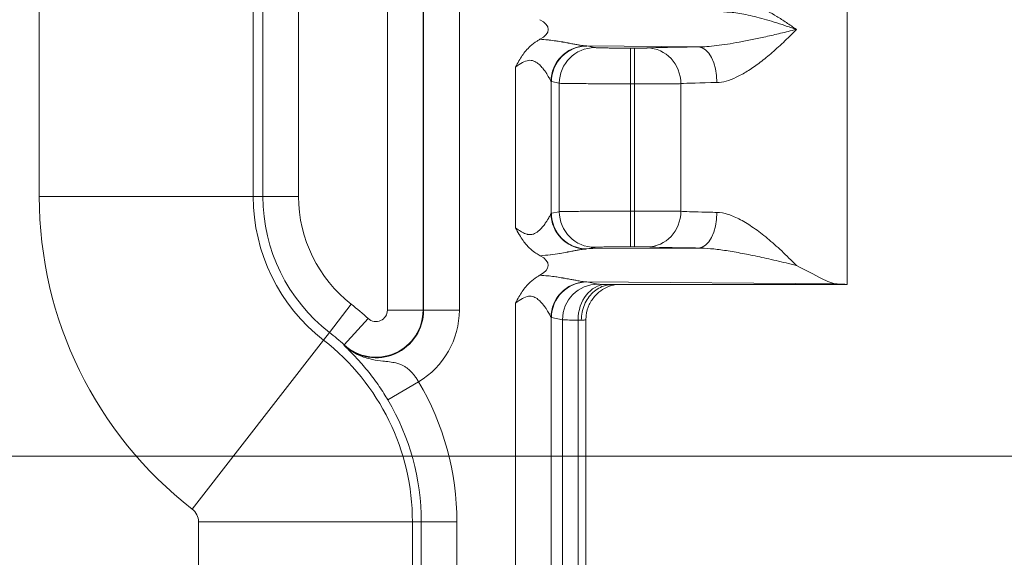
# Model space of a CAD drawing. Header units: inches. Extents: x 0.3 to 84.8, y 1.5 to 53.5.
# Tile 69 of 107: x 75.6 to 77.4, y 22.4 to 23.3. Entities that reach past the tile are written whole.
import ezdxf

# ---------------------------------------------------------------- set-up
doc = ezdxf.new("R2010")
doc.units = ezdxf.units.IN
doc.header["$LTSCALE"] = 2.5
doc.header["$MEASUREMENT"] = 0
for name, color, linetype, lineweight in [('Dimension (ANSI)', 7, 'Continuous', 9), ('Visible (ANSI)', 7, 'Continuous', 18), ('Visible Narrow (ANSI)', 7, 'Continuous', 5)]:
    doc.layers.add(name, color=color, linetype=linetype, lineweight=lineweight)
doc.styles.add('Note Text (ANSI)', font='arial.ttf')
doc.dimstyles.new('.XX', dxfattribs={"dimscale": 2.5, "dimtxt": 0.095, "dimasz": 0.125, "dimexe": 0.1875, "dimexo": 0.0625, "dimgap": 0.0625, "dimtad": 0, "dimtih": 1, "dimtoh": 1, "dimrnd": 1e-08, "dimzin": 0, "dimdsep": 46, "dimtxsty": 'Note Text (ANSI)', "dimblk": 'Filled-1', "dimcen": 0.09, "dimdle": 0.45, "dimclrd": 256, "dimclre": 256, "dimclrt": 256, "dimadec": 0, "dimazin": 1, "dimtfac": 1.263158, "dimtofl": 0, "dimtmove": 0, "dimatfit": 3, "dimfxl": 1, "dimtolj": 1, "dimtzin": 4, "dimlwd": -1, "dimlwe": -1, "dimarcsym": 0})

# ---------------------------------------------------------------- blocks, each defined once
blk = doc.blocks.new('Filled-1')
at = {"color": 0}
for p, q in [((0, 0), (-1, 0.25)), ((-1, 0.25), (-1, -0.25)), ((-1, 0), (0, 0)), ((-1, -0.25), (0, 0))]:
    blk.add_line(p, q, dxfattribs=at)
at = {"color": 0, "flags": 128}
blk.add_lwpolyline([(-1, -0.25), (0, 0), (-1, 0.25), (-1, -0.25)], dxfattribs=at)
at = {"color": 0}
blk.add_solid([(-1, -0.25), (0, 0), (-1, 0.25), (-1, -0.25)], dxfattribs=at)
blk = doc.blocks.new('*D51')
at = {"layer": 'Defpoints', "color": 0, "transparency": 16777216}
for p in [(69.1069, 30.1656), (69.1069, 22.5406), (78.5675, 22.5406)]:
    blk.add_point(p, dxfattribs=at)
at = {"layer": 'Dimension (ANSI)', "transparency": 16777216}
for p, q in [((69.2632, 30.1656), (79.0362, 30.1656)), ((78.5675, 29.8531), (78.5675, 26.6307)), ((78.5675, 22.8531), (78.5675, 26.0755)), ((69.2632, 22.5406), (79.0362, 22.5406))]:
    blk.add_line(p, q, dxfattribs=at)
at = {"layer": 'Dimension (ANSI)', "transparency": 16777216, "xscale": 0.3125, "yscale": 0.3125, "zscale": 0.3125}
for p, rotation in [((78.5675, 30.1656), 90), ((78.5675, 22.5406), 270)]:
    blk.add_blockref('Filled-1', p, dxfattribs=dict(at, rotation=rotation))
at = {"layer": 'Dimension (ANSI)', "transparency": 16777216, "insert": (78.26, 26.4744), "char_height": 0.2375, "attachment_point": 1, "style": 'Note Text (ANSI)'}
blk.add_mtext('\\A1;7.63', dxfattribs=at)
blk = doc.blocks.new('*D53')
at = {"layer": 'Defpoints', "color": 0, "transparency": 16777216}
for p in [(68.6073, 32.3656), (68.6073, 20.3406), (80.6698, 20.3406)]:
    blk.add_point(p, dxfattribs=at)
at = {"layer": 'Dimension (ANSI)', "transparency": 16777216}
for p, q in [((68.7635, 32.3656), (81.1385, 32.3656)), ((80.6698, 32.0531), (80.6698, 28.0394)), ((80.6698, 20.6531), (80.6698, 27.4842)), ((68.7635, 20.3406), (81.1385, 20.3406))]:
    blk.add_line(p, q, dxfattribs=at)
at = {"layer": 'Dimension (ANSI)', "transparency": 16777216, "xscale": 0.3125, "yscale": 0.3125, "zscale": 0.3125}
for p, rotation in [((80.6698, 32.3656), 90), ((80.6698, 20.3406), 270)]:
    blk.add_blockref('Filled-1', p, dxfattribs=dict(at, rotation=rotation))
at = {"layer": 'Dimension (ANSI)', "transparency": 16777216, "insert": (80.2802, 27.8831), "char_height": 0.2375, "attachment_point": 1, "style": 'Note Text (ANSI)'}
blk.add_mtext('\\A1;12.03', dxfattribs=at)

msp = doc.modelspace()

# ---------------------------------------------------------------- linework, layer by layer
at = {"layer": 'Visible (ANSI)'}
for p, q in [((77.1232, 22.8531), (77.1232, 23.3849)), ((76.5948, 23.2968), (76.5948, 23.2968)), ((76.5969, 23.2965), (76.5969, 23.2965)), ((76.6217, 23.2922), (76.6217, 23.2922)), ((76.6217, 23.27), (76.6217, 23.27)), ((76.6217, 22.9362), (76.6217, 22.9362)), ((76.6217, 22.914), (76.6217, 22.914)), ((76.5948, 22.8668), (76.5948, 22.8668)), ((76.5969, 22.8665), (76.5969, 22.8665)), ((76.6217, 22.8622), (76.6217, 22.8622)), ((76.6951, 22.8531), (77.1232, 22.8531)), ((76.6217, 22.8332), (76.6217, 22.8332)), ((76.647, 21.9169), (76.647, 22.7892)), ((76.223, 22.7256), (76.223, 22.7256))]:
    msp.add_line(p, q, dxfattribs=at)
for centre, major_axis, ratio, start_param, end_param in [((76.508, 23.3181), (0.0702, 0), 0.412637, 5.617882, 6.948306), ((76.508, 22.8881), (0.0702, 0), 0.412637, 5.617885, 6.9377), ((76.9669, 22.8531), (0.1562, 0), 0.017455, 6.275185, 6.772124)]:
    msp.add_ellipse(centre, major_axis=major_axis, ratio=ratio, start_param=start_param, end_param=end_param, dxfattribs=at)
for points, knots in [([(76.5186, 23.2495), (76.5207, 23.2534), (76.5228, 23.2572), (76.5249, 23.2609), (76.5269, 23.2643), (76.5288, 23.2675), (76.5309, 23.2705), (76.533, 23.2736), (76.5352, 23.2765), (76.5375, 23.2793), (76.5401, 23.2823), (76.5428, 23.2851), (76.5456, 23.2877), (76.5494, 23.2912), (76.5536, 23.2944), (76.5579, 23.2971), (76.5596, 23.2982), (76.5614, 23.2992), (76.5632, 23.3002)], [0, 0, 0, 0, 0.174706, 0.174706, 0.174706, 0.333333, 0.333333, 0.333333, 0.492933, 0.492933, 0.492933, 0.666667, 0.666667, 0.666667, 0.903094, 0.903094, 0.903094, 1, 1, 1, 1]), ([(76.5637, 22.9057), (76.5624, 22.9064), (76.5612, 22.907), (76.5601, 22.9077), (76.557, 22.9095), (76.5543, 22.9113), (76.5517, 22.9133), (76.548, 22.9161), (76.5446, 22.9192), (76.5414, 22.9226), (76.5404, 22.9236), (76.5395, 22.9246), (76.5386, 22.9256), (76.5365, 22.9281), (76.5345, 22.9306), (76.5326, 22.9332), (76.5302, 22.9365), (76.528, 22.94), (76.5259, 22.9436), (76.5257, 22.9439), (76.5255, 22.9443), (76.5253, 22.9446), (76.523, 22.9485), (76.5208, 22.9526), (76.5186, 22.9567)], [0, 0, 0, 0, 0.054481, 0.054481, 0.054481, 0.2, 0.2, 0.2, 0.4, 0.4, 0.4, 0.460448, 0.460448, 0.460448, 0.6, 0.6, 0.6, 0.782657, 0.782657, 0.782657, 0.8, 0.8, 0.8, 1, 1, 1, 1]), ([(77.0304, 22.8881), (77.0461, 22.8801), (77.0633, 22.8707), (77.0866, 22.8593), (77.0975, 22.8546), (77.1049, 22.8544)], [0.0000001, 0.0000001, 0.0000001, 0.0000001, 0.1445086, 0.1445086, 0.2629399, 0.2629399, 0.2629399, 0.2629399]), ([(76.5186, 22.8195), (76.5207, 22.8234), (76.5228, 22.8272), (76.5249, 22.8309), (76.5269, 22.8343), (76.5288, 22.8375), (76.5309, 22.8405), (76.533, 22.8436), (76.5352, 22.8465), (76.5375, 22.8493), (76.5401, 22.8523), (76.5428, 22.8551), (76.5456, 22.8577), (76.5494, 22.8612), (76.5536, 22.8644), (76.5579, 22.8671), (76.5596, 22.8682), (76.5614, 22.8692), (76.5632, 22.8702)], [0, 0, 0, 0, 0.174746, 0.174746, 0.174746, 0.333333, 0.333333, 0.333333, 0.492925, 0.492925, 0.492925, 0.666667, 0.666667, 0.666667, 0.903092, 0.903092, 0.903092, 1, 1, 1, 1]), ([(76.6386, 22.7881), (76.6386, 22.793), (76.639, 22.7979), (76.64, 22.8026), (76.6409, 22.8074), (76.6424, 22.812), (76.6442, 22.8164), (76.646, 22.8207), (76.6483, 22.8248), (76.6509, 22.8286), (76.6535, 22.8324), (76.6565, 22.8358), (76.6598, 22.8388), (76.6631, 22.8419), (76.6667, 22.8445), (76.6705, 22.8466), (76.6742, 22.8487), (76.6782, 22.8503), (76.6824, 22.8514), (76.6866, 22.8525), (76.691, 22.8531), (76.6951, 22.8531)], [0, 0, 0, 0, 0.1428571, 0.1428571, 0.1428571, 0.2857143, 0.2857143, 0.2857143, 0.4285714, 0.4285714, 0.4285714, 0.5714286, 0.5714286, 0.5714286, 0.7142857, 0.7142857, 0.7142857, 0.8571429, 0.8571429, 0.8571429, 1, 1, 1, 1]), ([(76.7007, 22.8531), (76.6997, 22.8529), (76.6984, 22.8526), (76.6957, 22.852), (76.6943, 22.8517), (76.691, 22.8506), (76.689, 22.8499), (76.6838, 22.8478), (76.6805, 22.8461), (76.6727, 22.8412), (76.6683, 22.8375), (76.6598, 22.8284), (76.656, 22.8227), (76.6502, 22.8104), (76.6483, 22.8036), (76.6472, 22.7942), (76.647, 22.7917), (76.647, 22.7892)], [0.1317767, 0.1317767, 0.1317767, 0.1317767, 0.1457868, 0.1457868, 0.1578258, 0.1578258, 0.1745624, 0.1745624, 0.2022399, 0.2022399, 0.2455131, 0.2455131, 0.2969147, 0.2969147, 0.3494567, 0.3494567, 0.3686377, 0.3686377, 0.3686377, 0.3686377])]:
    msp.add_open_spline(points, degree=3, knots=knots, dxfattribs=at)
msp.add_open_spline([(76.647, 22.7892), (76.647, 22.7892), (76.647, 22.7892), (76.647, 22.7892)], degree=3, dxfattribs=at)
at = {"layer": 'Visible Narrow (ANSI)'}
for p, q in [((76.2853, 29.8994), (76.2853, 22.8067)), ((76.3503, 29.8994), (76.3503, 22.8067)), ((76.3513, 22.8067), (76.3513, 29.8994)), ((76.4163, 22.8067), (76.4163, 29.8994)), ((75.6509, 23.0134), (75.6509, 23.4917)), ((76.0409, 23.0134), (76.0409, 23.4917)), ((76.0585, 23.0134), (76.0585, 23.4917)), ((76.1235, 23.0134), (76.1235, 23.4917)), ((76.6489, 23.288), (76.852, 23.2864)), ((76.6489, 23.288), (76.6632, 23.2851)), ((76.7279, 23.2191), (76.7279, 23.2841)), ((76.7279, 23.2841), (76.7354, 23.2841)), ((76.5186, 23.2495), (76.5186, 22.9567)), ((76.5834, 23.2235), (76.5834, 22.9827)), ((76.5842, 23.223), (76.5984, 23.2201)), ((76.5984, 23.2201), (76.5984, 22.986)), ((76.7279, 23.2191), (76.7279, 22.987)), ((76.7279, 23.2191), (76.7354, 23.2191)), ((76.7354, 23.2191), (76.7354, 22.987)), ((76.82, 23.2194), (76.82, 22.9867)), ((76.0409, 23.0134), (75.6509, 23.0134)), ((76.0585, 23.0134), (76.0409, 23.0134)), ((76.1235, 23.0134), (76.0585, 23.0134)), ((76.5842, 22.9831), (76.5984, 22.986)), ((76.7279, 22.987), (76.7354, 22.987)), ((76.7279, 22.922), (76.7279, 22.987)), ((76.6489, 22.9182), (76.6632, 22.921)), ((76.6489, 22.9182), (76.852, 22.9198)), ((76.7279, 22.922), (76.7354, 22.922)), ((76.6489, 22.858), (77.1049, 22.8544)), ((76.6489, 22.858), (76.669, 22.854)), ((76.2195, 22.8173), (76.1796, 22.766)), ((76.2853, 22.8067), (76.3503, 22.8067)), ((76.3503, 22.8067), (76.3513, 22.8067)), ((76.4163, 22.8067), (76.3513, 22.8067)), ((76.5186, 22.8195), (76.5186, 21.8867)), ((76.2503, 22.7913), (76.2065, 22.7433)), ((76.5834, 22.7935), (76.5834, 21.9127)), ((76.5842, 22.793), (76.6043, 22.789)), ((76.6043, 22.789), (76.6043, 21.9172)), ((76.6326, 22.7884), (76.6326, 21.9178)), ((76.1688, 22.752), (75.9295, 22.4441)), ((76.1796, 22.766), (76.1688, 22.752)), ((76.2065, 22.7433), (76.2058, 22.7426)), ((76.2861, 22.6429), (76.342, 22.6761)), ((75.9409, 22.0263), (75.9409, 22.4208)), ((76.3309, 22.4208), (75.9409, 22.4208)), ((76.3309, 21.971), (76.3309, 22.4208)), ((76.347, 22.4208), (76.3309, 22.4208)), ((76.347, 22.4208), (76.412, 22.4208)), ((76.347, 22.4208), (76.347, 21.971)), ((76.412, 22.4208), (76.412, 21.971))]:
    msp.add_line(p, q, dxfattribs=at)
for centre, radius, start, end in [((76.3719, 23.0134), 0.721, 180, 232.1504), ((76.3719, 23.0134), 0.3311, 180, 232.1504), ((76.3719, 23.0134), 0.3134, 180, 232.1504), ((76.3719, 23.0134), 0.2484, 180, 232.1504), ((76.2644, 22.8067), 0.0869, 227.5496, 0), ((76.2644, 22.8067), 0.0859, 227.5496, 0), ((75.9114, 22.4208), 0.5021, 47.5496, 52.1504), ((76.2644, 22.8067), 0.0209, 227.5496, 0), ((76.2644, 22.8067), 0.1519, 300.6955, 0), ((75.9114, 22.4208), 0.4194, 0, 52.1504), ((75.9114, 22.4208), 0.4371, 47.5496, 52.1504), ((75.9114, 22.4208), 0.5005, 0, 30.6654), ((75.9114, 22.4208), 0.4355, 0, 30.6654), ((75.9114, 22.4208), 0.0295, 0, 52.1504)]:
    msp.add_arc(centre, radius, start, end, dxfattribs=at)
for centre, major_axis, ratio, start_param, end_param in [((76.6481, 23.2235), (0.0468, 0.0451), 0.992153, 0.841854, 2.370276), ((76.6489, 23.223), (0.0127, 0.0637), 0.996044, 0.197689, 1.766964), ((76.6632, 23.2201), (0.0127, 0.0637), 0.996044, 0.19774, 1.766965), ((76.7354, 23.2191), (0, 0.065), 0.00001, 0.017166, 1.570797), ((76.7589, 23.2194), (-0.0031, 0.0649), 0.940262, 4.66704, 6.231911), ((76.852, 23.2214), (-0.0007, 0.065), 0.519507, 4.706933, 6.262841), ((76.5838, 23.2258), (0.00072, -0.00281), 0.513602, 5.545985, 6.04079), ((76.967, 23.2181), (-0.1563, 0), 0.024701, 5.258774, 5.936286), ((76.6632, 22.986), (0.0127, -0.0637), 0.996044, 4.51622, 6.085431), ((76.7354, 22.987), (0, -0.065), 0.00001, 4.712325, 6.265572), ((76.7589, 22.9867), (-0.0031, -0.0649), 0.940262, 0.051275, 1.616145), ((76.852, 22.9847), (-0.0007, -0.065), 0.519569, 0.020697, 1.576191), ((76.5842, 22.8566), (0.0001, 0.1265), 0.087132, 0.017896, 0.08974), ((76.6481, 22.9827), (-0.0468, 0.0451), 0.992154, 0.771332, 2.299801), ((76.6489, 22.9831), (0.0127, -0.0637), 0.996044, 4.516222, 6.085497), ((76.6481, 22.7935), (0.0468, 0.0451), 0.992153, 0.841854, 2.370276), ((76.6489, 22.793), (0.0127, 0.0637), 0.996044, 0.197689, 1.766964), ((76.669, 22.789), (0.0127, 0.0637), 0.996044, 0.197752, 1.766963), ((76.6832, 22.7884), (0.0014, 0.065), 0.777978, 0.027781, 1.587614), ((76.5838, 22.7958), (0.00072, -0.00281), 0.513602, 5.545985, 6.04079), ((76.582, 22.7869), (0.0651, 0), 0.034788, 0.516662, 0.678821)]:
    msp.add_ellipse(centre, major_axis=major_axis, ratio=ratio, start_param=start_param, end_param=end_param, dxfattribs=at)
for points, knots in [([(76.9074, 23.3751), (76.9113, 23.3751), (76.9153, 23.3747), (76.9196, 23.374), (76.9238, 23.3734), (76.9282, 23.3724), (76.9328, 23.3711), (76.9374, 23.3698), (76.9422, 23.3682), (76.947, 23.3663), (76.9519, 23.3644), (76.957, 23.3622), (76.9621, 23.3598), (76.9673, 23.3573), (76.9726, 23.3546), (76.9781, 23.3516), (76.9835, 23.3486), (76.9891, 23.3454), (76.9948, 23.3419), (77.0005, 23.3384), (77.0063, 23.3346), (77.0123, 23.3307), (77.0182, 23.3267), (77.0243, 23.3225), (77.0304, 23.3181)], [0.0000003, 0.0000003, 0.0000003, 0.0000003, 0.125, 0.125, 0.125, 0.25, 0.25, 0.25, 0.375, 0.375, 0.375, 0.5, 0.5, 0.5, 0.625, 0.625, 0.625, 0.75, 0.75, 0.75, 0.875, 0.875, 0.875, 1, 1, 1, 1]), ([(76.8979, 23.3501), (76.9017, 23.3501), (76.9058, 23.3499), (76.9101, 23.3496), (76.9144, 23.3492), (76.9189, 23.3486), (76.9237, 23.3479), (76.9284, 23.3472), (76.9333, 23.3463), (76.9385, 23.3453), (76.9436, 23.3442), (76.9489, 23.343), (76.9545, 23.3416), (76.96, 23.3402), (76.9657, 23.3387), (76.9716, 23.337), (76.9776, 23.3354), (76.9837, 23.3335), (76.99, 23.3316), (76.9964, 23.3296), (77.0029, 23.3275), (77.0096, 23.3252), (77.0163, 23.323), (77.0233, 23.3206), (77.0304, 23.3181)], [0, 0, 0, 0, 0.125, 0.125, 0.125, 0.25, 0.25, 0.25, 0.375, 0.375, 0.375, 0.5, 0.5, 0.5, 0.625, 0.625, 0.625, 0.75, 0.75, 0.75, 0.875, 0.875, 0.875, 1, 1, 1, 1]), ([(76.852, 23.2864), (76.8568, 23.2864), (76.8619, 23.2866), (76.8675, 23.287), (76.873, 23.2873), (76.8789, 23.2879), (76.8852, 23.2887), (76.8914, 23.2894), (76.8979, 23.2903), (76.9048, 23.2914), (76.9117, 23.2925), (76.9189, 23.2937), (76.9263, 23.2951), (76.9338, 23.2964), (76.9416, 23.298), (76.9496, 23.2996), (76.9577, 23.3013), (76.966, 23.303), (76.9747, 23.305), (76.9834, 23.3069), (76.9924, 23.309), (77.0016, 23.3111), (77.0109, 23.3133), (77.0205, 23.3156), (77.0304, 23.3181)], [0.0000105, 0.0000105, 0.0000105, 0.0000105, 0.125, 0.125, 0.125, 0.25, 0.25, 0.25, 0.375, 0.375, 0.375, 0.5, 0.5, 0.5, 0.625, 0.625, 0.625, 0.75, 0.75, 0.75, 0.875, 0.875, 0.875, 1, 1, 1, 1]), ([(76.8858, 23.2214), (76.891, 23.2215), (76.9022, 23.2232), (76.9208, 23.2303), (76.9407, 23.2413), (76.9617, 23.2558), (76.9836, 23.2734), (77.0066, 23.2942), (77.0224, 23.3098), (77.0304, 23.3181)], [0.000006, 0.000006, 0.000006, 0.000006, 0.1428571, 0.2857143, 0.4285714, 0.5714286, 0.7142857, 0.8571429, 1, 1, 1, 1]), ([(76.5632, 23.3002), (76.5682, 23.2999), (76.573, 23.2995), (76.5773, 23.2991), (76.5782, 23.299), (76.5791, 23.2989), (76.58, 23.2988), (76.5844, 23.2984), (76.5884, 23.2978), (76.5921, 23.2973), (76.5927, 23.2972), (76.5932, 23.2971), (76.5938, 23.297), (76.5976, 23.2964), (76.6011, 23.2959), (76.6043, 23.2953), (76.6047, 23.2952), (76.605, 23.2952), (76.6053, 23.2951), (76.6087, 23.2946), (76.6117, 23.294), (76.6146, 23.2935), (76.6147, 23.2935), (76.6149, 23.2934), (76.615, 23.2934), (76.618, 23.2929), (76.6207, 23.2923), (76.6232, 23.2919), (76.6257, 23.2914), (76.628, 23.291), (76.6302, 23.2906), (76.6302, 23.2906), (76.6303, 23.2906), (76.6304, 23.2905), (76.6325, 23.2902), (76.6344, 23.2898), (76.6362, 23.2895), (76.6363, 23.2895), (76.6365, 23.2895), (76.6366, 23.2894), (76.6383, 23.2892), (76.64, 23.2889), (76.6415, 23.2887), (76.6417, 23.2887), (76.6419, 23.2886), (76.642, 23.2886), (76.6434, 23.2884), (76.6447, 23.2883), (76.6459, 23.2881)], [0, 0, 0, 0, 0.091752, 0.091752, 0.091752, 0.111111, 0.111111, 0.111111, 0.207378, 0.207378, 0.207378, 0.222222, 0.222222, 0.222222, 0.323269, 0.323269, 0.323269, 0.333333, 0.333333, 0.333333, 0.439115, 0.439115, 0.439115, 0.444444, 0.444444, 0.444444, 0.554973, 0.554973, 0.554973, 0.666667, 0.666667, 0.666667, 0.670801, 0.670801, 0.670801, 0.777778, 0.777778, 0.777778, 0.786597, 0.786597, 0.786597, 0.888889, 0.888889, 0.888889, 0.902482, 0.902482, 0.902482, 1, 1, 1, 1]), ([(76.6459, 23.2881), (76.6464, 23.2881), (76.6474, 23.288), (76.6484, 23.288), (76.6489, 23.288)], [0.0000439, 0.0000439, 0.0000439, 0.0000439, 0.5, 1, 1, 1, 1]), ([(76.6632, 23.2851), (76.6634, 23.2851), (76.6637, 23.285), (76.6642, 23.285), (76.665, 23.2849), (76.6662, 23.2849), (76.6676, 23.2848), (76.6687, 23.2848), (76.6699, 23.2847), (76.6712, 23.2847), (76.673, 23.2846), (76.6751, 23.2846), (76.6774, 23.2845), (76.6793, 23.2845), (76.6814, 23.2844), (76.6836, 23.2844), (76.6861, 23.2844), (76.6888, 23.2843), (76.6916, 23.2843), (76.6944, 23.2843), (76.6973, 23.2842), (76.7003, 23.2842), (76.7031, 23.2842), (76.706, 23.2842), (76.709, 23.2841), (76.7124, 23.2841), (76.7159, 23.2841), (76.7195, 23.2841), (76.7223, 23.2841), (76.7251, 23.2841), (76.7279, 23.2841)], [0.0000002, 0.0000002, 0.0000002, 0.0000002, 0.0761234, 0.0761234, 0.0761234, 0.2, 0.2, 0.2, 0.2862505, 0.2862505, 0.2862505, 0.4, 0.4, 0.4, 0.4944897, 0.4944897, 0.4944897, 0.6, 0.6, 0.6, 0.7026616, 0.7026616, 0.7026616, 0.8, 0.8, 0.8, 0.9128562, 0.9128562, 0.9128562, 1, 1, 1, 1]), ([(76.7354, 23.2841), (76.7359, 23.2841), (76.7365, 23.2841), (76.7371, 23.2841), (76.7391, 23.2841), (76.741, 23.2841), (76.7429, 23.2841), (76.7438, 23.2841), (76.7447, 23.2841), (76.7456, 23.2841), (76.7471, 23.2841), (76.7484, 23.2842), (76.7497, 23.2842), (76.7508, 23.2842), (76.7519, 23.2842), (76.7529, 23.2842), (76.7537, 23.2842), (76.7545, 23.2842), (76.7552, 23.2843), (76.7563, 23.2843), (76.7572, 23.2843), (76.758, 23.2843), (76.7583, 23.2844), (76.7586, 23.2844), (76.7589, 23.2844)], [0.0000003, 0.0000003, 0.0000003, 0.0000003, 0.0563126, 0.0563126, 0.0563126, 0.25, 0.25, 0.25, 0.3464233, 0.3464233, 0.3464233, 0.5, 0.5, 0.5, 0.6339324, 0.6339324, 0.6339324, 0.75, 0.75, 0.75, 0.9244918, 0.9244918, 0.9244918, 1, 1, 1, 1]), ([(76.5186, 23.2495), (76.5231, 23.2529), (76.5314, 23.2585), (76.5426, 23.2627), (76.5522, 23.2612), (76.5599, 23.2564), (76.5658, 23.2505), (76.5706, 23.2447), (76.5744, 23.2393), (76.5773, 23.2346), (76.5796, 23.2307), (76.5814, 23.2275), (76.5827, 23.2249), (76.5832, 23.2238), (76.5834, 23.2235)], [0, 0, 0, 0, 0.0833333, 0.1666667, 0.25, 0.3333333, 0.4166667, 0.5, 0.5833333, 0.6666667, 0.75, 0.8333333, 0.9166667, 0.9999998, 0.9999998, 0.9999998, 0.9999998]), ([(76.7354, 23.2191), (76.7445, 23.2191), (76.7629, 23.2191), (76.7879, 23.2192), (76.808, 23.2193), (76.8169, 23.2193), (76.82, 23.2194)], [0, 0, 0, 0, 0.25, 0.5, 0.75, 0.999998, 0.999998, 0.999998, 0.999998]), ([(76.82, 22.9867), (76.824, 22.9865), (76.8345, 22.9859), (76.857, 22.9853), (76.8757, 22.9849), (76.8858, 22.9847)], [0.000012, 0.000012, 0.000012, 0.000012, 0.3333333, 0.6666667, 1, 1, 1, 1]), ([(76.8858, 22.9847), (76.8922, 22.9847), (76.899, 22.9834), (76.9062, 22.9811), (76.9134, 22.9788), (76.9209, 22.9755), (76.9287, 22.9713), (76.9365, 22.9672), (76.9445, 22.9622), (76.9526, 22.9565), (76.9608, 22.9508), (76.9692, 22.9444), (76.9777, 22.9373), (76.9862, 22.9303), (76.9949, 22.9226), (77.0037, 22.9144), (77.0125, 22.9061), (77.0214, 22.8973), (77.0304, 22.8881)], [0.0000113, 0.0000113, 0.0000113, 0.0000113, 0.1666667, 0.1666667, 0.1666667, 0.3333333, 0.3333333, 0.3333333, 0.5, 0.5, 0.5, 0.6666667, 0.6666667, 0.6666667, 0.8333333, 0.8333333, 0.8333333, 1, 1, 1, 1]), ([(76.5186, 22.9567), (76.5219, 22.9542), (76.5249, 22.952), (76.5279, 22.9503), (76.5288, 22.9497), (76.5298, 22.9491), (76.5307, 22.9486), (76.5339, 22.9469), (76.5368, 22.9456), (76.5397, 22.9449), (76.5403, 22.9447), (76.5408, 22.9446), (76.5414, 22.9445), (76.5445, 22.944), (76.5474, 22.9441), (76.5503, 22.945), (76.5506, 22.945), (76.5509, 22.9451), (76.5512, 22.9452), (76.5543, 22.9463), (76.5574, 22.9482), (76.5602, 22.9504), (76.5629, 22.9526), (76.5653, 22.9552), (76.5674, 22.9577), (76.5676, 22.9579), (76.5678, 22.9581), (76.568, 22.9583), (76.5699, 22.9606), (76.5715, 22.9628), (76.573, 22.9649), (76.5733, 22.9653), (76.5735, 22.9657), (76.5738, 22.9661), (76.5751, 22.9679), (76.5762, 22.9697), (76.5772, 22.9713), (76.5775, 22.9718), (76.5778, 22.9723), (76.578, 22.9728), (76.5789, 22.9742), (76.5796, 22.9754), (76.5802, 22.9766), (76.5805, 22.9771), (76.5808, 22.9776), (76.581, 22.978), (76.5815, 22.9789), (76.5819, 22.9797), (76.5823, 22.9804), (76.5825, 22.9809), (76.5827, 22.9812), (76.5828, 22.9816), (76.5831, 22.982), (76.5832, 22.9824), (76.5834, 22.9827)], [0, 0, 0, 0, 0.0747836, 0.0747836, 0.0747836, 0.1, 0.1, 0.1, 0.1832075, 0.1832075, 0.1832075, 0.2, 0.2, 0.2, 0.2907128, 0.2907128, 0.2907128, 0.3, 0.3, 0.3, 0.4, 0.4, 0.4, 0.5, 0.5, 0.5, 0.5086117, 0.5086117, 0.5086117, 0.6, 0.6, 0.6, 0.6166803, 0.6166803, 0.6166803, 0.7, 0.7, 0.7, 0.7251111, 0.7251111, 0.7251111, 0.8, 0.8, 0.8, 0.8334333, 0.8334333, 0.8334333, 0.9, 0.9, 0.9, 0.9418831, 0.9418831, 0.9418831, 0.9999998, 0.9999998, 0.9999998, 0.9999998]), ([(76.5637, 22.9057), (76.5703, 22.9061), (76.5763, 22.9068), (76.582, 22.9075), (76.5821, 22.9075), (76.5823, 22.9076), (76.5824, 22.9076), (76.5882, 22.9083), (76.5938, 22.9091), (76.5988, 22.9099), (76.5992, 22.91), (76.5995, 22.91), (76.5998, 22.9101), (76.6044, 22.9108), (76.6085, 22.9115), (76.6123, 22.9122), (76.6129, 22.9123), (76.6135, 22.9125), (76.6141, 22.9126), (76.6175, 22.9132), (76.6206, 22.9138), (76.6234, 22.9143), (76.6242, 22.9144), (76.625, 22.9146), (76.6258, 22.9147), (76.6283, 22.9152), (76.6305, 22.9156), (76.6326, 22.916), (76.6335, 22.9161), (76.6344, 22.9163), (76.6353, 22.9164), (76.637, 22.9167), (76.6386, 22.917), (76.6401, 22.9172), (76.641, 22.9174), (76.6419, 22.9175), (76.6427, 22.9176), (76.6439, 22.9178), (76.6449, 22.9179), (76.6459, 22.918)], [0.0000391, 0.0000391, 0.0000391, 0.0000391, 0.1395906, 0.1395906, 0.1395906, 0.1428571, 0.1428571, 0.1428571, 0.2857143, 0.2857143, 0.2857143, 0.2950237, 0.2950237, 0.2950237, 0.4285714, 0.4285714, 0.4285714, 0.4501887, 0.4501887, 0.4501887, 0.5714286, 0.5714286, 0.5714286, 0.6056996, 0.6056996, 0.6056996, 0.7142857, 0.7142857, 0.7142857, 0.7610964, 0.7610964, 0.7610964, 0.8571429, 0.8571429, 0.8571429, 0.9166385, 0.9166385, 0.9166385, 1, 1, 1, 1]), ([(76.6459, 22.918), (76.6464, 22.918), (76.6474, 22.9181), (76.6484, 22.9181), (76.6489, 22.9182)], [0.0000338, 0.0000338, 0.0000338, 0.0000338, 0.5, 1, 1, 1, 1]), ([(76.6632, 22.921), (76.6634, 22.9211), (76.6639, 22.9211), (76.6645, 22.9212), (76.6653, 22.9212), (76.6663, 22.9213), (76.6676, 22.9213), (76.6689, 22.9214), (76.6705, 22.9214), (76.6724, 22.9215), (76.6739, 22.9215), (76.6756, 22.9216), (76.6774, 22.9216), (76.6799, 22.9217), (76.6828, 22.9217), (76.6859, 22.9218), (76.6877, 22.9218), (76.6896, 22.9218), (76.6916, 22.9218), (76.6954, 22.9219), (76.6995, 22.9219), (76.7038, 22.922), (76.7055, 22.922), (76.7072, 22.922), (76.7089, 22.922), (76.7139, 22.922), (76.7189, 22.922), (76.7242, 22.922), (76.7254, 22.922), (76.7267, 22.922), (76.7279, 22.922)], [0.0000002, 0.0000002, 0.0000002, 0.0000002, 0.091109, 0.091109, 0.091109, 0.2, 0.2, 0.2, 0.3100524, 0.3100524, 0.3100524, 0.4, 0.4, 0.4, 0.5270188, 0.5270188, 0.5270188, 0.6, 0.6, 0.6, 0.7439532, 0.7439532, 0.7439532, 0.8, 0.8, 0.8, 0.9622785, 0.9622785, 0.9622785, 1, 1, 1, 1]), ([(76.7354, 22.922), (76.7362, 22.922), (76.7371, 22.922), (76.738, 22.922), (76.7397, 22.922), (76.7413, 22.922), (76.7428, 22.922), (76.7442, 22.922), (76.7456, 22.922), (76.7469, 22.922), (76.7479, 22.922), (76.7488, 22.922), (76.7497, 22.922), (76.7514, 22.9219), (76.7529, 22.9219), (76.7542, 22.9219), (76.7546, 22.9219), (76.7549, 22.9219), (76.7552, 22.9219), (76.7567, 22.9218), (76.758, 22.9218), (76.7589, 22.9217)], [0.0000005, 0.0000005, 0.0000005, 0.0000005, 0.0854636, 0.0854636, 0.0854636, 0.25, 0.25, 0.25, 0.3948556, 0.3948556, 0.3948556, 0.5, 0.5, 0.5, 0.7008966, 0.7008966, 0.7008966, 0.75, 0.75, 0.75, 1, 1, 1, 1]), ([(76.852, 22.9198), (76.8587, 22.9198), (76.866, 22.9194), (76.8739, 22.9186), (76.8819, 22.9179), (76.8904, 22.9169), (76.8995, 22.9155), (76.9085, 22.9142), (76.9181, 22.9126), (76.9281, 22.9107), (76.9381, 22.9089), (76.9485, 22.9068), (76.9595, 22.9045), (76.9704, 22.9021), (76.9817, 22.8996), (76.9936, 22.8969), (77.0054, 22.8941), (77.0177, 22.8912), (77.0304, 22.8881), (77.0304, 22.8881), (77.0304, 22.8881), (77.0304, 22.8881)], [0.0000318, 0.0000318, 0.0000318, 0.0000318, 0.1666667, 0.1666667, 0.1666667, 0.3333333, 0.3333333, 0.3333333, 0.5, 0.5, 0.5, 0.6666667, 0.6666667, 0.6666667, 0.8333333, 0.8333333, 0.8333333, 0.9999866, 0.9999866, 0.9999866, 1, 1, 1, 1]), ([(76.5632, 22.8702), (76.5682, 22.8699), (76.573, 22.8695), (76.5773, 22.8691), (76.5782, 22.869), (76.5791, 22.8689), (76.58, 22.8688), (76.5844, 22.8684), (76.5884, 22.8678), (76.5921, 22.8673), (76.5927, 22.8672), (76.5932, 22.8671), (76.5938, 22.867), (76.5976, 22.8664), (76.6011, 22.8659), (76.6043, 22.8653), (76.6047, 22.8652), (76.605, 22.8652), (76.6053, 22.8651), (76.6087, 22.8646), (76.6117, 22.864), (76.6146, 22.8635), (76.6147, 22.8635), (76.6149, 22.8634), (76.615, 22.8634), (76.618, 22.8629), (76.6207, 22.8623), (76.6232, 22.8619), (76.6257, 22.8614), (76.628, 22.861), (76.6302, 22.8606), (76.6302, 22.8606), (76.6303, 22.8606), (76.6304, 22.8605), (76.6325, 22.8602), (76.6344, 22.8598), (76.6362, 22.8595), (76.6363, 22.8595), (76.6365, 22.8595), (76.6366, 22.8594), (76.6383, 22.8592), (76.64, 22.8589), (76.6415, 22.8587), (76.6417, 22.8587), (76.6419, 22.8586), (76.642, 22.8586), (76.6434, 22.8584), (76.6447, 22.8583), (76.6459, 22.8581)], [0, 0, 0, 0, 0.091752, 0.091752, 0.091752, 0.111111, 0.111111, 0.111111, 0.207378, 0.207378, 0.207378, 0.222222, 0.222222, 0.222222, 0.323269, 0.323269, 0.323269, 0.333333, 0.333333, 0.333333, 0.439115, 0.439115, 0.439115, 0.444444, 0.444444, 0.444444, 0.554973, 0.554973, 0.554973, 0.666667, 0.666667, 0.666667, 0.670801, 0.670801, 0.670801, 0.777778, 0.777778, 0.777778, 0.786597, 0.786597, 0.786597, 0.888889, 0.888889, 0.888889, 0.902482, 0.902482, 0.902482, 1, 1, 1, 1]), ([(76.6459, 22.8581), (76.6464, 22.8581), (76.6474, 22.858), (76.6484, 22.858), (76.6489, 22.858)], [0.0000439, 0.0000439, 0.0000439, 0.0000439, 0.5, 1, 1, 1, 1]), ([(76.669, 22.854), (76.6693, 22.8539), (76.6697, 22.8539), (76.6702, 22.8538), (76.671, 22.8538), (76.6721, 22.8537), (76.6735, 22.8536), (76.6747, 22.8536), (76.6762, 22.8535), (76.6779, 22.8535), (76.6795, 22.8534), (76.6812, 22.8534), (76.6832, 22.8533)], [0, 0, 0, 0, 0.210946, 0.210946, 0.210946, 0.5, 0.5, 0.5, 0.761254, 0.761254, 0.761254, 1, 1, 1, 1]), ([(76.6832, 22.8533), (76.6853, 22.8533), (76.6871, 22.8533), (76.6892, 22.8532), (76.6912, 22.8532), (76.6934, 22.8531), (76.6951, 22.8531)], [0, 0, 0, 0, 0.5, 0.5, 0.5, 1, 1, 1, 1]), ([(76.5186, 22.8195), (76.5231, 22.8228), (76.5314, 22.8285), (76.5426, 22.8327), (76.5522, 22.8312), (76.5599, 22.8264), (76.5658, 22.8205), (76.5706, 22.8147), (76.5744, 22.8093), (76.5773, 22.8046), (76.5796, 22.8007), (76.5814, 22.7975), (76.5827, 22.7949), (76.5832, 22.7938), (76.5834, 22.7935)], [0, 0, 0, 0, 0.0833333, 0.1666667, 0.25, 0.3333333, 0.4166667, 0.5, 0.5833333, 0.6666667, 0.75, 0.8333333, 0.9166667, 0.9999998, 0.9999998, 0.9999998, 0.9999998]), ([(76.6043, 22.789), (76.6054, 22.7889), (76.6114, 22.7886), (76.6246, 22.7884), (76.6326, 22.7884)], [0.0000001, 0.0000001, 0.0000001, 0.0000001, 0.5, 0.9999998, 0.9999998, 0.9999998, 0.9999998]), ([(76.6386, 22.7881), (76.6414, 22.7882), (76.6456, 22.7886), (76.647, 22.789), (76.647, 22.7892)], [0, 0, 0, 0, 0.5, 0.9673059, 0.9673059, 0.9673059, 0.9673059]), ([(76.2058, 22.7426), (76.2126, 22.7364), (76.22, 22.7312), (76.2282, 22.727), (76.2289, 22.7266), (76.2296, 22.7263), (76.2304, 22.7259), (76.2379, 22.7223), (76.246, 22.7195), (76.2536, 22.7177), (76.2552, 22.7173), (76.2567, 22.7169), (76.2582, 22.7166), (76.2649, 22.7152), (76.2712, 22.7144), (76.2768, 22.7138), (76.2788, 22.7135), (76.2807, 22.7133), (76.2826, 22.7131), (76.2871, 22.7126), (76.2912, 22.712), (76.2949, 22.7114), (76.2969, 22.7111), (76.2987, 22.7107), (76.3004, 22.7103), (76.3032, 22.7096), (76.3057, 22.7088), (76.3081, 22.7079), (76.3098, 22.7073), (76.3115, 22.7065), (76.3131, 22.7057), (76.3148, 22.7049), (76.3164, 22.7039), (76.318, 22.7029), (76.3197, 22.7018), (76.3212, 22.7007), (76.3227, 22.6995), (76.3238, 22.6986), (76.3249, 22.6977), (76.3259, 22.6967), (76.3275, 22.6953), (76.3289, 22.6938), (76.3303, 22.6922), (76.331, 22.6915), (76.3317, 22.6907), (76.3323, 22.6899), (76.3338, 22.6881), (76.3352, 22.6864), (76.3364, 22.6846), (76.3368, 22.684), (76.3372, 22.6835), (76.3376, 22.6829), (76.339, 22.6809), (76.3402, 22.679), (76.3414, 22.6771), (76.3416, 22.6767), (76.3418, 22.6764), (76.342, 22.6761)], [0, 0, 0, 0, 0.1, 0.1, 0.1, 0.10892, 0.10892, 0.10892, 0.2, 0.2, 0.2, 0.218405, 0.218405, 0.218405, 0.3, 0.3, 0.3, 0.328701, 0.328701, 0.328701, 0.4, 0.4, 0.4, 0.438336, 0.438336, 0.438336, 0.5, 0.5, 0.5, 0.547129, 0.547129, 0.547129, 0.6, 0.6, 0.6, 0.656692, 0.656692, 0.656692, 0.7, 0.7, 0.7, 0.766174, 0.766174, 0.766174, 0.8, 0.8, 0.8, 0.875654, 0.875654, 0.875654, 0.9, 0.9, 0.9, 0.985095, 0.985095, 0.985095, 1, 1, 1, 1])]:
    msp.add_open_spline(points, degree=3, knots=knots, dxfattribs=at)
for points in [[(76.7589, 23.2844), (76.7646, 23.2847), (76.7793, 23.2852), (76.8114, 23.2859), (76.8375, 23.2862), (76.852, 23.2864)], [(76.5984, 23.2201), (76.5995, 23.22), (76.6056, 23.2198), (76.6254, 23.2195), (76.6542, 23.2193), (76.6894, 23.2191), (76.7151, 23.2191), (76.7279, 23.2191)], [(76.5984, 22.986), (76.5995, 22.9861), (76.6056, 22.9863), (76.6254, 22.9866), (76.6542, 22.9868), (76.6894, 22.987), (76.7151, 22.987), (76.7279, 22.987)], [(76.7354, 22.987), (76.7445, 22.987), (76.7629, 22.987), (76.7879, 22.987), (76.808, 22.9869), (76.8169, 22.9868), (76.82, 22.9867)], [(76.7589, 22.9217), (76.7646, 22.9215), (76.7793, 22.921), (76.8114, 22.9203), (76.8375, 22.9199), (76.852, 22.9198)], [(76.2058, 22.7426), (76.2072, 22.7413), (76.2101, 22.7385), (76.2155, 22.7332), (76.2224, 22.7262), (76.2312, 22.7169), (76.2411, 22.7058), (76.2512, 22.6936), (76.2612, 22.6806), (76.2705, 22.6675), (76.2789, 22.6548), (76.2838, 22.6468), (76.2861, 22.6429)]]:
    msp.add_open_spline(points, degree=3, dxfattribs=at)

# ---------------------------------------------------------------- dimensions: what is measured, and where the dimension line sits
at = {"layer": 'Dimension (ANSI)'}
for base, p1, p2, picture, middle in [((80.6697727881, 20.3405618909), (68.6072727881, 32.3655618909), (68.6072727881, 20.3405618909), '*D53', (80.6697727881, 27.7617795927)), ((78.567454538, 22.5405614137), (69.1069294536, 30.1655614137), (69.1069294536, 22.5405614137), '*D51', (78.567454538, 26.3530614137))]:
    dim = msp.add_linear_dim(base=base, p1=p1, p2=p2, angle=90, dimstyle='.XX', override={"dimgap": 0.0625, "dimdec": 2, "dimtol": 0, "dimlim": 0, "dimtp": 0, "dimtm": 0, "dimtdec": 2, "dimatfit": 1}, dxfattribs=at)
    dim.commit()
    dim.dimension.update_dxf_attribs({"geometry": picture, "text_midpoint": middle, "dimtype": 160})

doc.saveas('drawing.dxf')
